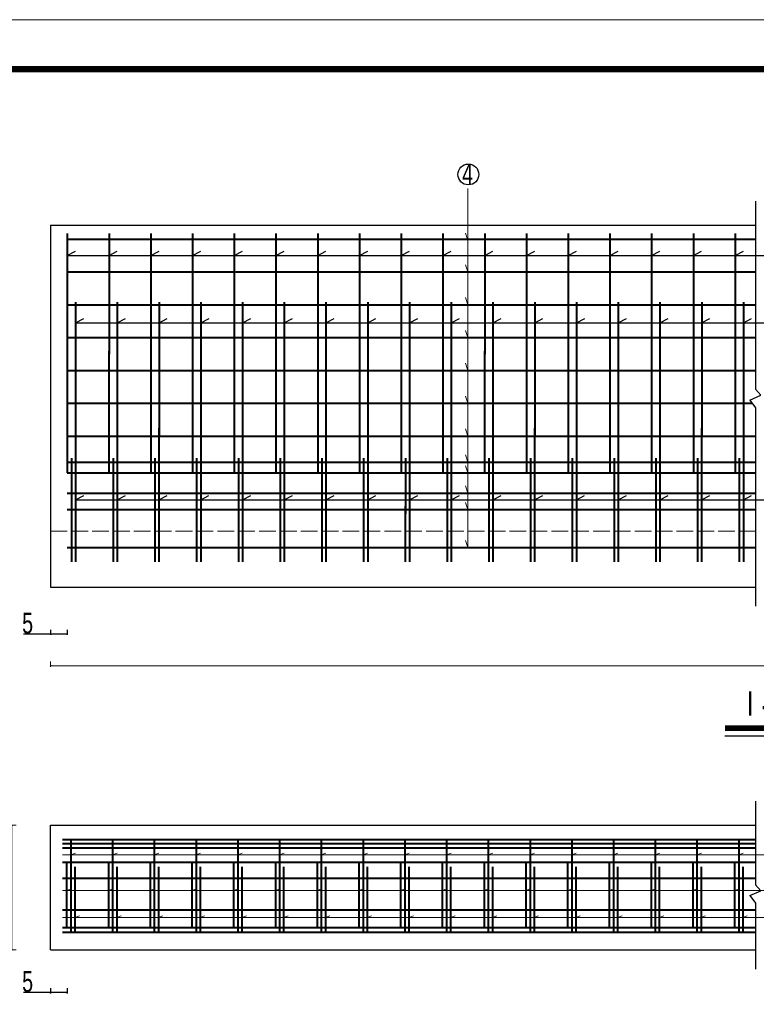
# Model space of a CAD drawing. Header units: inches. Extents: x 458935 to 468251, y 259207 to 260536.
# Tile 14 of 16: x 467008 to 467537, y 259828 to 260536. Entities that reach past the tile are written whole.
import ezdxf

# ---------------------------------------------------------------- set-up
doc = ezdxf.new("R2010")
doc.units = ezdxf.units.IN
doc.header["$MEASUREMENT"] = 0
doc.linetypes.add('ACAD_ISO02W100', pattern=[15, 12, -3])
doc.layers.get('0').update_dxf_attribs({"lineweight": 15})
doc.layers.add('2', color=7, linetype='Continuous')
doc.layers.add('LOCKUP', color=7, linetype='Continuous')
for name, color, linetype, lineweight in [('BM1', 7, 'Continuous', 15), ('标注', 255, 'Continuous', 25), ('粗线', 1, 'Continuous', 40), ('细实线', 4, 'Continuous', 25), ('轮廓虚线', 2, 'ACAD_ISO02W100', 15)]:
    doc.layers.add(name, color=color, linetype=linetype, lineweight=lineweight)
doc.styles.add('hz-e', font='hztxt_e.shx', dxfattribs={"width": 0.6, "height": 330, "bigfont": 'hztxt.shx'})
doc.styles.add('HZTXT', font='hztxt_e.shx', dxfattribs={"width": 0.75, "bigfont": 'hztxt.shx'})
doc.styles.get("Standard").update_dxf_attribs({"font": 'hztxt_e.shx', "width": 0.7, "bigfont": 'hztxt.shx'})
doc.dimstyles.new('ISO-100', dxfattribs={"dimscale": 5, "dimtxt": 10, "dimasz": 2, "dimexe": 1.25, "dimexo": 0.625, "dimtad": 1, "dimdsep": 46, "dimtxsty": 'Standard', "dimblk": 'ARCHTICK', "dimcen": 2.5, "dimclrd": 256, "dimadec": 0, "dimazin": 0, "dimtfac": 1, "dimtix": 1, "dimtmove": 0, "dimatfit": 3, "dimfxl": 6, "dimfxlon": 1, "dimarcsym": 0})

# ---------------------------------------------------------------- blocks, each defined once
blk = doc.blocks.new('_ArchTick')
at = {"color": 0, "linetype": 'ByBlock', "const_width": 0.15}
blk.add_lwpolyline([(-0.5, -0.5), (0.5, 0.5)], dxfattribs=at)
blk = doc.blocks.new('*D110')
at = {"layer": '细实线', "lineweight": -2}
for p, q in [((467029.66, 259836.91), (467010.33, 259836.91)), ((467041.66, 259836.91), (467029.66, 259836.91))]:
    blk.add_line(p, q, dxfattribs=at)
at = {"layer": '细实线', "color": 0, "lineweight": -2}
for p, q in [((467029.66, 259839.91), (467029.66, 259836.28)), ((467041.66, 259839.91), (467041.66, 259836.28))]:
    blk.add_line(p, q, dxfattribs=at)
at = {"layer": '细实线', "lineweight": -2, "rotation": 180}
blk.add_blockref('_ArchTick', (467029.66, 259836.91), dxfattribs=at)
at = {"layer": '细实线', "lineweight": -2}
blk.add_blockref('_ArchTick', (467041.66, 259836.91), dxfattribs=at)
at = {"layer": '细实线', "color": 0, "insert": (467013.27, 259844.72), "char_height": 15, "attachment_point": 5}
blk.add_mtext('5', dxfattribs=at)
blk = doc.blocks.new('*D114')
at = {"layer": '细实线', "color": 0, "lineweight": -2}
for p, q in [((467029.66, 260097.52), (467029.66, 260093.89)), ((467041.66, 260097.52), (467041.66, 260093.89))]:
    blk.add_line(p, q, dxfattribs=at)
at = {"layer": '细实线', "lineweight": -2}
for p, q in [((467029.66, 260094.52), (467010.33, 260094.52)), ((467041.66, 260094.52), (467029.66, 260094.52))]:
    blk.add_line(p, q, dxfattribs=at)
at = {"layer": '细实线', "lineweight": -2, "rotation": 180}
blk.add_blockref('_ArchTick', (467029.66, 260094.52), dxfattribs=at)
at = {"layer": '细实线', "lineweight": -2}
blk.add_blockref('_ArchTick', (467041.66, 260094.52), dxfattribs=at)
at = {"layer": '细实线', "color": 0, "insert": (467013.27, 260102.33), "char_height": 15, "attachment_point": 5}
blk.add_mtext('5', dxfattribs=at)
blk = doc.blocks.new('123123')
at = {"layer": 'BM1', "linetype": 'Continuous'}
blk.add_line((0, 3000.3), (-4242.8, 3000.3), dxfattribs=at)
at = {"layer": 'BM1', "color": 0, "linetype": 'Continuous', "const_width": 10}
blk.add_lwpolyline([(-4075, 50), (-4075, 2920), (-50, 2920), (-50, 50)], close=True, dxfattribs=at)
blk = doc.blocks.new('k')
at = {"layer": 'LOCKUP', "xscale": 0.9939999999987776, "yscale": 0.9940000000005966, "zscale": 0.9939999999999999}
blk.add_blockref('123123', (4217.4, 0), dxfattribs=at)

msp = doc.modelspace()

# ---------------------------------------------------------------- linework, layer by layer
for p, q in [((467329.718, 260156.688), (467329.718, 260414.859)), ((467329.756, 260377.462), (467327.938, 260382.606)), ((467329.718, 260354.764), (467327.9, 260359.908)), ((467329.718, 260331.164), (467327.9, 260336.308)), ((467329.718, 260307.564), (467327.9, 260312.708)), ((467329.73, 260283.964), (467327.912, 260289.108)), ((467329.724, 260260.364), (467327.906, 260265.508)), ((467329.718, 260236.764), (467327.9, 260241.908)), ((467329.718, 260218.128), (467327.9, 260223.272)), ((467329.718, 260210.364), (467327.9, 260215.508)), ((467329.718, 260195.806), (467327.9, 260200.95)), ((467329.718, 260183.964), (467327.9, 260189.108)), ((467329.718, 260156.688), (467327.9, 260161.832)), ((467038.336, 259935.818), (468146.343, 259935.818)), ((467044.324, 259935.818), (467047.55, 259936.973)), ((467074.324, 259935.818), (467077.55, 259936.973)), ((467104.324, 259935.818), (467107.55, 259936.973)), ((467134.324, 259935.818), (467137.55, 259936.973)), ((467164.324, 259935.818), (467167.55, 259936.973)), ((467194.324, 259935.818), (467197.55, 259936.973)), ((467224.324, 259935.818), (467227.55, 259936.973)), ((467254.324, 259935.818), (467257.55, 259936.973)), ((467284.324, 259935.818), (467287.55, 259936.973)), ((467314.324, 259935.818), (467317.55, 259936.973)), ((467344.324, 259935.818), (467347.55, 259936.973)), ((467374.324, 259935.818), (467377.55, 259936.973)), ((467404.324, 259935.818), (467407.55, 259936.973)), ((467434.324, 259935.818), (467437.55, 259936.973)), ((467464.324, 259935.818), (467467.55, 259936.973)), ((467494.324, 259935.818), (467497.55, 259936.973)), ((467524.324, 259935.818), (467527.55, 259936.973)), ((467038.336, 259910.226), (468146.343, 259910.226)), ((467041.316, 259910.226), (467044.542, 259911.381)), ((467071.316, 259910.226), (467074.542, 259911.381)), ((467101.316, 259910.226), (467104.542, 259911.381)), ((467131.316, 259910.226), (467134.542, 259911.381)), ((467161.316, 259910.226), (467164.542, 259911.381)), ((467191.316, 259910.226), (467194.542, 259911.381)), ((467221.316, 259910.226), (467224.542, 259911.381)), ((467251.316, 259910.226), (467254.542, 259911.381)), ((467281.316, 259910.226), (467284.542, 259911.381)), ((467311.316, 259910.226), (467314.542, 259911.381)), ((467341.316, 259910.226), (467344.542, 259911.381)), ((467371.316, 259910.226), (467374.542, 259911.381)), ((467401.316, 259910.226), (467404.542, 259911.381)), ((467431.316, 259910.226), (467434.542, 259911.381)), ((467461.316, 259910.226), (467464.542, 259911.381)), ((467491.316, 259910.226), (467494.542, 259911.381)), ((467521.316, 259910.226), (467524.542, 259911.381)), ((467047.261, 259890.843), (467050.486, 259891.998)), ((467077.261, 259890.843), (467080.486, 259891.998)), ((467107.261, 259890.843), (467110.486, 259891.998)), ((467137.261, 259890.843), (467140.486, 259891.998)), ((467167.261, 259890.843), (467170.486, 259891.998)), ((467197.261, 259890.843), (467200.486, 259891.998)), ((467227.261, 259890.843), (467230.486, 259891.998)), ((467257.261, 259890.843), (467260.486, 259891.998)), ((467287.261, 259890.843), (467290.486, 259891.998)), ((467317.261, 259890.843), (467320.486, 259891.998)), ((467347.261, 259890.843), (467350.486, 259891.998)), ((467377.261, 259890.843), (467380.486, 259891.998)), ((467407.261, 259890.843), (467410.486, 259891.998)), ((467437.261, 259890.843), (467440.486, 259891.998)), ((467467.261, 259890.843), (467470.486, 259891.998)), ((467497.261, 259890.843), (467500.486, 259891.998)), ((467527.261, 259890.843), (467530.486, 259891.998)), ((467038.336, 259890.843), (468146.343, 259890.843))]:
    msp.add_line(p, q)
at = {"layer": '2', "color": 7, "linetype": 'Continuous'}
msp.add_circle((467330.021, 260424.854), 7.5, dxfattribs=at)
at = {"layer": '标注'}
msp.add_line((467514.397, 260021.325), (467580.338, 260021.325), dxfattribs=at)
at = {"layer": '标注', "const_width": 4}
msp.add_lwpolyline([(467514.397, 260026.807), (467580.338, 260026.807)], dxfattribs=at)
at = {"layer": '粗线'}
for p, q in [((467041.763, 260382.402), (467041.718, 260212.364)), ((467041.763, 260380.402), (467041.718, 260210.364)), ((467071.763, 260382.402), (467071.718, 260212.364)), ((467071.763, 260380.402), (467071.718, 260210.364)), ((467101.763, 260382.402), (467101.718, 260212.364)), ((467101.763, 260380.402), (467101.718, 260210.364)), ((467131.763, 260382.402), (467131.718, 260212.364)), ((467131.763, 260380.402), (467131.718, 260210.364)), ((467161.763, 260382.402), (467161.718, 260212.364)), ((467161.763, 260380.402), (467161.718, 260210.364)), ((467191.763, 260382.402), (467191.718, 260212.364)), ((467191.763, 260380.402), (467191.718, 260210.364)), ((467221.763, 260382.402), (467221.718, 260212.364)), ((467221.763, 260380.402), (467221.718, 260210.364)), ((467251.763, 260382.402), (467251.718, 260212.364)), ((467251.763, 260380.402), (467251.718, 260210.364)), ((467281.763, 260382.402), (467281.718, 260212.364)), ((467281.763, 260380.402), (467281.718, 260210.364)), ((467311.763, 260382.402), (467311.718, 260212.364)), ((467311.763, 260380.402), (467311.718, 260210.364)), ((467341.763, 260382.402), (467341.718, 260212.364)), ((467341.763, 260380.402), (467341.718, 260210.364)), ((467371.763, 260382.402), (467371.718, 260212.364)), ((467371.763, 260380.402), (467371.718, 260210.364)), ((467401.763, 260382.402), (467401.718, 260212.364)), ((467401.763, 260380.402), (467401.718, 260210.364)), ((467431.763, 260382.402), (467431.718, 260212.364)), ((467431.763, 260380.402), (467431.718, 260210.364)), ((467461.763, 260382.402), (467461.718, 260212.364)), ((467461.763, 260380.402), (467461.718, 260210.364)), ((467491.763, 260382.402), (467491.718, 260212.364)), ((467491.763, 260380.402), (467491.718, 260210.364)), ((467521.763, 260382.402), (467521.718, 260212.364)), ((467521.763, 260380.402), (467521.718, 260210.364)), ((467041.763, 260379.462), (467041.718, 260216.364)), ((467041.718, 260378.364), (467536.316, 260378.364)), ((467041.763, 260377.462), (467041.718, 260214.364)), ((467071.763, 260379.462), (467071.718, 260216.364)), ((467071.763, 260377.462), (467071.718, 260214.364)), ((467101.763, 260379.462), (467101.718, 260216.364)), ((467101.763, 260377.462), (467101.718, 260214.364)), ((467131.763, 260379.462), (467131.718, 260216.364)), ((467131.763, 260377.462), (467131.718, 260214.364)), ((467161.763, 260379.462), (467161.718, 260216.364)), ((467161.763, 260377.462), (467161.718, 260214.364)), ((467191.763, 260379.462), (467191.718, 260216.364)), ((467191.763, 260377.462), (467191.718, 260214.364)), ((467221.763, 260379.462), (467221.718, 260216.364)), ((467221.763, 260377.462), (467221.718, 260214.364)), ((467251.763, 260379.462), (467251.718, 260216.364)), ((467251.763, 260377.462), (467251.718, 260214.364)), ((467281.763, 260379.462), (467281.718, 260216.364)), ((467281.763, 260377.462), (467281.718, 260214.364)), ((467311.763, 260379.462), (467311.718, 260216.364)), ((467311.763, 260377.462), (467311.718, 260214.364)), ((467341.763, 260379.462), (467341.718, 260216.364)), ((467341.763, 260377.462), (467341.718, 260214.364)), ((467371.763, 260379.462), (467371.718, 260216.364)), ((467371.763, 260377.462), (467371.718, 260214.364)), ((467401.763, 260379.462), (467401.718, 260216.364)), ((467401.763, 260377.462), (467401.718, 260214.364)), ((467431.763, 260379.462), (467431.718, 260216.364)), ((467431.763, 260377.462), (467431.718, 260214.364)), ((467461.763, 260379.462), (467461.718, 260216.364)), ((467461.763, 260377.462), (467461.718, 260214.364)), ((467491.763, 260379.462), (467491.718, 260216.364)), ((467491.763, 260377.462), (467491.718, 260214.364)), ((467521.763, 260379.462), (467521.718, 260216.364)), ((467521.763, 260377.462), (467521.718, 260214.364)), ((467041.718, 260354.764), (467536.316, 260354.764)), ((467041.718, 260331.164), (467536.316, 260331.164)), ((467047.703, 260333.024), (467047.657, 260152.439)), ((467047.703, 260331.024), (467047.657, 260150.439)), ((467077.703, 260333.024), (467077.657, 260152.439)), ((467077.703, 260331.024), (467077.657, 260150.439)), ((467107.703, 260333.024), (467107.657, 260152.439)), ((467107.703, 260331.024), (467107.657, 260150.439)), ((467137.703, 260333.024), (467137.657, 260152.439)), ((467137.703, 260331.024), (467137.657, 260150.439)), ((467167.703, 260333.024), (467167.657, 260152.439)), ((467167.703, 260331.024), (467167.657, 260150.439)), ((467197.703, 260333.024), (467197.657, 260152.439)), ((467197.703, 260331.024), (467197.657, 260150.439)), ((467227.703, 260333.024), (467227.657, 260152.439)), ((467227.703, 260331.024), (467227.657, 260150.439)), ((467257.703, 260333.024), (467257.657, 260152.439)), ((467257.703, 260331.024), (467257.657, 260150.439)), ((467287.703, 260333.024), (467287.657, 260152.439)), ((467287.703, 260331.024), (467287.657, 260150.439)), ((467317.703, 260333.024), (467317.657, 260152.439)), ((467317.703, 260331.024), (467317.657, 260150.439)), ((467347.703, 260333.024), (467347.657, 260152.439)), ((467347.703, 260331.024), (467347.657, 260150.439)), ((467377.703, 260333.024), (467377.657, 260152.439)), ((467377.703, 260331.024), (467377.657, 260150.439)), ((467407.703, 260333.024), (467407.657, 260152.439)), ((467407.703, 260331.024), (467407.657, 260150.439)), ((467437.703, 260333.024), (467437.657, 260152.439)), ((467437.703, 260331.024), (467437.657, 260150.439)), ((467467.703, 260333.024), (467467.657, 260152.439)), ((467467.703, 260331.024), (467467.657, 260150.439)), ((467497.703, 260333.024), (467497.657, 260152.439)), ((467497.703, 260331.024), (467497.657, 260150.439)), ((467527.703, 260333.024), (467527.657, 260152.439)), ((467527.703, 260331.024), (467527.657, 260150.439)), ((467047.703, 260329.024), (467047.657, 260148.439)), ((467047.703, 260327.024), (467047.657, 260146.439)), ((467077.703, 260329.024), (467077.657, 260148.439)), ((467077.703, 260327.024), (467077.657, 260146.439)), ((467107.703, 260329.024), (467107.657, 260148.439)), ((467107.703, 260327.024), (467107.657, 260146.439)), ((467137.703, 260329.024), (467137.657, 260148.439)), ((467137.703, 260327.024), (467137.657, 260146.439)), ((467167.703, 260329.024), (467167.657, 260148.439)), ((467167.703, 260327.024), (467167.657, 260146.439)), ((467197.703, 260329.024), (467197.657, 260148.439)), ((467197.703, 260327.024), (467197.657, 260146.439)), ((467227.703, 260329.024), (467227.657, 260148.439)), ((467227.703, 260327.024), (467227.657, 260146.439)), ((467257.703, 260329.024), (467257.657, 260148.439)), ((467257.703, 260327.024), (467257.657, 260146.439)), ((467287.703, 260329.024), (467287.657, 260148.439)), ((467287.703, 260327.024), (467287.657, 260146.439)), ((467317.703, 260329.024), (467317.657, 260148.439)), ((467317.703, 260327.024), (467317.657, 260146.439)), ((467347.703, 260329.024), (467347.657, 260148.439)), ((467347.703, 260327.024), (467347.657, 260146.439)), ((467377.703, 260329.024), (467377.657, 260148.439)), ((467377.703, 260327.024), (467377.657, 260146.439)), ((467407.703, 260329.024), (467407.657, 260148.439)), ((467407.703, 260327.024), (467407.657, 260146.439)), ((467437.703, 260329.024), (467437.657, 260148.439)), ((467437.703, 260327.024), (467437.657, 260146.439)), ((467467.703, 260329.024), (467467.657, 260148.439)), ((467467.703, 260327.024), (467467.657, 260146.439)), ((467497.703, 260329.024), (467497.657, 260148.439)), ((467497.703, 260327.024), (467497.657, 260146.439)), ((467527.703, 260329.024), (467527.657, 260148.439)), ((467527.703, 260327.024), (467527.657, 260146.439)), ((467041.718, 260307.564), (467536.316, 260307.564)), ((467041.718, 260283.964), (467536.316, 260283.964)), ((467041.718, 260260.364), (467533.997, 260260.364)), ((467041.718, 260236.764), (467536.316, 260236.764)), ((467041.718, 260218.128), (467536.316, 260218.128)), ((467044.73, 260220.84), (467044.712, 260152.439)), ((467044.73, 260218.84), (467044.712, 260150.439)), ((467074.73, 260220.84), (467074.712, 260152.439)), ((467074.73, 260218.84), (467074.712, 260150.439)), ((467104.73, 260220.84), (467104.712, 260152.439)), ((467104.73, 260218.84), (467104.712, 260150.439)), ((467134.73, 260220.84), (467134.712, 260152.439)), ((467134.73, 260218.84), (467134.712, 260150.439)), ((467164.73, 260220.84), (467164.712, 260152.439)), ((467164.73, 260218.84), (467164.712, 260150.439)), ((467194.73, 260220.84), (467194.712, 260152.439)), ((467194.73, 260218.84), (467194.712, 260150.439)), ((467224.73, 260220.84), (467224.712, 260152.439)), ((467224.73, 260218.84), (467224.712, 260150.439)), ((467254.73, 260220.84), (467254.712, 260152.439)), ((467254.73, 260218.84), (467254.712, 260150.439)), ((467284.73, 260220.84), (467284.712, 260152.439)), ((467284.73, 260218.84), (467284.712, 260150.439)), ((467314.73, 260220.84), (467314.712, 260152.439)), ((467314.73, 260218.84), (467314.712, 260150.439)), ((467344.73, 260220.84), (467344.712, 260152.439)), ((467344.73, 260218.84), (467344.712, 260150.439)), ((467374.73, 260220.84), (467374.712, 260152.439)), ((467374.73, 260218.84), (467374.712, 260150.439)), ((467404.73, 260220.84), (467404.712, 260152.439)), ((467404.73, 260218.84), (467404.712, 260150.439)), ((467434.73, 260220.84), (467434.712, 260152.439)), ((467434.73, 260218.84), (467434.712, 260150.439)), ((467464.73, 260220.84), (467464.712, 260152.439)), ((467464.73, 260218.84), (467464.712, 260150.439)), ((467494.73, 260220.84), (467494.712, 260152.439)), ((467494.73, 260218.84), (467494.712, 260150.439)), ((467524.73, 260220.84), (467524.712, 260152.439)), ((467524.73, 260218.84), (467524.712, 260150.439)), ((467041.718, 260210.364), (467536.316, 260210.364)), ((467044.73, 260216.84), (467044.712, 260148.439)), ((467044.73, 260214.84), (467044.712, 260146.439)), ((467074.73, 260216.84), (467074.712, 260148.439)), ((467074.73, 260214.84), (467074.712, 260146.439)), ((467104.73, 260216.84), (467104.712, 260148.439)), ((467104.73, 260214.84), (467104.712, 260146.439)), ((467134.73, 260216.84), (467134.712, 260148.439)), ((467134.73, 260214.84), (467134.712, 260146.439)), ((467164.73, 260216.84), (467164.712, 260148.439)), ((467164.73, 260214.84), (467164.712, 260146.439)), ((467194.73, 260216.84), (467194.712, 260148.439)), ((467194.73, 260214.84), (467194.712, 260146.439)), ((467224.73, 260216.84), (467224.712, 260148.439)), ((467224.73, 260214.84), (467224.712, 260146.439)), ((467254.73, 260216.84), (467254.712, 260148.439)), ((467254.73, 260214.84), (467254.712, 260146.439)), ((467284.73, 260216.84), (467284.712, 260148.439)), ((467284.73, 260214.84), (467284.712, 260146.439)), ((467314.73, 260216.84), (467314.712, 260148.439)), ((467314.73, 260214.84), (467314.712, 260146.439)), ((467344.73, 260216.84), (467344.712, 260148.439)), ((467344.73, 260214.84), (467344.712, 260146.439)), ((467374.73, 260216.84), (467374.712, 260148.439)), ((467374.73, 260214.84), (467374.712, 260146.439)), ((467404.73, 260216.84), (467404.712, 260148.439)), ((467404.73, 260214.84), (467404.712, 260146.439)), ((467434.73, 260216.84), (467434.712, 260148.439)), ((467434.73, 260214.84), (467434.712, 260146.439)), ((467464.73, 260216.84), (467464.712, 260148.439)), ((467464.73, 260214.84), (467464.712, 260146.439)), ((467494.73, 260216.84), (467494.712, 260148.439)), ((467494.73, 260214.84), (467494.712, 260146.439)), ((467524.73, 260216.84), (467524.712, 260148.439)), ((467524.73, 260214.84), (467524.712, 260146.439)), ((467041.718, 260195.806), (467536.316, 260195.806)), ((467041.718, 260183.964), (467536.316, 260183.964)), ((467041.685, 260156.688), (467536.282, 260156.688)), ((467038.336, 259946.938), (467536.316, 259946.938)), ((467038.336, 259943.912), (467536.316, 259943.912)), ((467038.336, 259940.938), (467536.316, 259940.938)), ((467044.324, 259946.938), (467044.324, 259880.363)), ((467074.324, 259946.938), (467074.324, 259880.363)), ((467104.324, 259946.938), (467104.324, 259880.363)), ((467134.324, 259946.938), (467134.324, 259880.363)), ((467164.324, 259946.938), (467164.324, 259880.363)), ((467194.324, 259946.938), (467194.324, 259880.363)), ((467224.324, 259946.938), (467224.324, 259880.363)), ((467254.324, 259946.938), (467254.324, 259880.363)), ((467284.324, 259946.938), (467284.324, 259880.363)), ((467314.324, 259946.938), (467314.324, 259880.363)), ((467344.324, 259946.938), (467344.324, 259880.363)), ((467374.324, 259946.938), (467374.324, 259880.363)), ((467404.324, 259946.938), (467404.324, 259880.363)), ((467434.324, 259946.938), (467434.324, 259880.363)), ((467464.324, 259946.938), (467464.324, 259880.363)), ((467494.324, 259946.938), (467494.324, 259880.363)), ((467524.324, 259946.938), (467524.324, 259880.363)), ((467038.336, 259930.678), (467536.316, 259930.678)), ((467041.316, 259930.678), (467041.316, 259883.641)), ((467047.261, 259927.338), (467047.261, 259880.363)), ((467071.316, 259930.678), (467071.316, 259883.641)), ((467077.261, 259927.338), (467077.261, 259880.363)), ((467101.316, 259930.678), (467101.316, 259883.641)), ((467107.261, 259927.338), (467107.261, 259880.363)), ((467131.316, 259930.678), (467131.316, 259883.641)), ((467137.261, 259927.338), (467137.261, 259880.363)), ((467161.316, 259930.678), (467161.316, 259883.641)), ((467167.261, 259927.338), (467167.261, 259880.363)), ((467191.316, 259930.678), (467191.316, 259883.641)), ((467197.261, 259927.338), (467197.261, 259880.363)), ((467221.316, 259930.678), (467221.316, 259883.641)), ((467227.261, 259927.338), (467227.261, 259880.363)), ((467251.316, 259930.678), (467251.316, 259883.641)), ((467257.261, 259927.338), (467257.261, 259880.363)), ((467281.316, 259930.678), (467281.316, 259883.641)), ((467287.261, 259927.338), (467287.261, 259880.363)), ((467311.316, 259930.678), (467311.316, 259883.641)), ((467317.261, 259927.338), (467317.261, 259880.363)), ((467341.316, 259930.678), (467341.316, 259883.641)), ((467347.261, 259927.338), (467347.261, 259880.363)), ((467371.316, 259930.678), (467371.316, 259883.641)), ((467377.261, 259927.338), (467377.261, 259880.363)), ((467401.316, 259930.678), (467401.316, 259883.641)), ((467407.261, 259927.338), (467407.261, 259880.363)), ((467431.316, 259930.678), (467431.316, 259883.641)), ((467437.261, 259927.338), (467437.261, 259880.363)), ((467461.316, 259930.678), (467461.316, 259883.641)), ((467467.261, 259927.338), (467467.261, 259880.363)), ((467491.316, 259930.678), (467491.316, 259883.641)), ((467497.261, 259927.338), (467497.261, 259880.363)), ((467521.316, 259930.678), (467521.316, 259883.641)), ((467527.261, 259927.338), (467527.261, 259880.363)), ((467038.336, 259919.094), (467536.316, 259919.094)), ((467038.336, 259896.363), (467536.316, 259896.363)), ((467038.336, 259883.641), (467536.316, 259883.641)), ((467038.336, 259880.363), (467536.316, 259880.363))]:
    msp.add_line(p, q, dxfattribs=at)
at = {"layer": '细实线'}
for p, q in [((467536.316, 260405.569), (467536.316, 260270.418)), ((467029.657, 260388.364), (467536.316, 260388.364)), ((467029.657, 260388.364), (467029.657, 260128.283)), ((467041.76, 260366.509), (467047.693, 260369.642)), ((467041.76, 260366.509), (468165.348, 260366.509)), ((467071.76, 260366.509), (467077.693, 260369.642)), ((467101.76, 260366.509), (467107.693, 260369.642)), ((467131.76, 260366.509), (467137.693, 260369.642)), ((467161.76, 260366.509), (467167.693, 260369.642)), ((467191.76, 260366.509), (467197.693, 260369.642)), ((467221.76, 260366.509), (467227.693, 260369.642)), ((467251.76, 260366.509), (467257.693, 260369.642)), ((467281.76, 260366.509), (467287.693, 260369.642)), ((467311.76, 260366.509), (467317.693, 260369.642)), ((467341.76, 260366.509), (467347.693, 260369.642)), ((467371.76, 260366.509), (467377.693, 260369.642)), ((467401.76, 260366.509), (467407.693, 260369.642)), ((467431.76, 260366.509), (467437.693, 260369.642)), ((467461.76, 260366.509), (467467.693, 260369.642)), ((467491.76, 260366.509), (467497.693, 260369.642)), ((467521.76, 260366.509), (467527.693, 260369.642)), ((467047.701, 260318.215), (467053.633, 260321.349)), ((467047.701, 260318.215), (468171.289, 260318.215)), ((467077.701, 260318.215), (467083.633, 260321.349)), ((467107.701, 260318.215), (467113.633, 260321.349)), ((467137.701, 260318.215), (467143.633, 260321.349)), ((467167.701, 260318.215), (467173.633, 260321.349)), ((467197.701, 260318.215), (467203.633, 260321.349)), ((467227.701, 260318.215), (467233.633, 260321.349)), ((467257.701, 260318.215), (467263.633, 260321.349)), ((467287.701, 260318.215), (467293.633, 260321.349)), ((467317.701, 260318.215), (467323.633, 260321.349)), ((467347.701, 260318.215), (467353.633, 260321.349)), ((467377.701, 260318.215), (467383.633, 260321.349)), ((467407.701, 260318.215), (467413.633, 260321.349)), ((467437.701, 260318.215), (467443.633, 260321.349)), ((467467.701, 260318.215), (467473.633, 260321.349)), ((467497.701, 260318.215), (467503.633, 260321.349)), ((467527.701, 260318.215), (467533.633, 260321.349)), ((467540.247, 260266.167), (467536.316, 260270.418)), ((467532.273, 260262.719), (467540.247, 260266.167)), ((467532.273, 260262.719), (467536.316, 260257.196)), ((467536.316, 260257.196), (467536.316, 260114.472)), ((467047.667, 260190.939), (467053.6, 260194.073)), ((467047.667, 260190.939), (468171.255, 260190.939)), ((467077.667, 260190.939), (467083.6, 260194.073)), ((467107.667, 260190.939), (467113.6, 260194.073)), ((467137.667, 260190.939), (467143.6, 260194.073)), ((467167.667, 260190.939), (467173.6, 260194.073)), ((467197.667, 260190.939), (467203.6, 260194.073)), ((467227.667, 260190.939), (467233.6, 260194.073)), ((467257.667, 260190.939), (467263.6, 260194.073)), ((467287.667, 260190.939), (467293.6, 260194.073)), ((467317.667, 260190.939), (467323.6, 260194.073)), ((467347.667, 260190.939), (467353.6, 260194.073)), ((467377.667, 260190.939), (467383.6, 260194.073)), ((467407.667, 260190.939), (467413.6, 260194.073)), ((467437.667, 260190.939), (467443.6, 260194.073)), ((467467.667, 260190.939), (467473.6, 260194.073)), ((467497.667, 260190.939), (467503.6, 260194.073)), ((467527.667, 260190.939), (467533.6, 260194.073)), ((467029.657, 260128.283), (467536.316, 260128.283)), ((467536.316, 259974.347), (467536.316, 259914.235)), ((467029.657, 259957.143), (467536.316, 259957.143)), ((467029.657, 259957.143), (467536.316, 259957.143)), ((467029.657, 259867.543), (467029.657, 259957.143)), ((467540.247, 259909.984), (467536.316, 259914.235)), ((467532.273, 259906.536), (467540.247, 259909.984)), ((467532.273, 259906.536), (467536.316, 259901.013)), ((467536.316, 259901.013), (467536.316, 259853.732)), ((467029.657, 259867.543), (467536.316, 259867.543))]:
    msp.add_line(p, q, dxfattribs=at)
at = {"layer": '轮廓虚线'}
msp.add_line((467029.657, 260168.364), (467536.316, 260168.364), dxfattribs=at)

# ---------------------------------------------------------------- block references
at = {"layer": '细实线', "xscale": 0.4454999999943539, "yscale": 0.4454999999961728, "zscale": 0.4455000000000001}
msp.add_blockref('k', (466372.122, 259207.455), dxfattribs=at)

# ---------------------------------------------------------------- texts
at = {"style": 'hz-e', "width": 0.7}
msp.add_text('4', height=15, dxfattribs=at).set_placement((467325.536, 260417.651))
at = {"layer": '标注', "style": 'HZTXT', "width": 0.8}
msp.add_text('Ⅰ-Ⅰ', height=20, dxfattribs=at).set_placement((467524.521, 260033.858))

# ---------------------------------------------------------------- dimensions: what is measured, and where the dimension line sits
at = {"layer": '细实线'}
for base, p1, p2, picture, middle in [((467041.657, 260094.516), (467029.657, 260125.15), (467041.657, 260125.15), '*D114', (467013.271, 260094.516)), ((467041.657, 259836.909), (467029.657, 259867.543), (467041.657, 259867.543), '*D110', (467013.271, 259836.909))]:
    dim = msp.add_linear_dim(base=base, p1=p1, p2=p2, text='5', dimstyle='ISO-100', override={"dimscale": 0.5, "dimtxt": 30, "dimlfac": 0.5}, dxfattribs=at)
    dim.commit()
    dim.dimension.update_dxf_attribs({"geometry": picture, "text_midpoint": middle, "dimtype": 160})
msp.add_linear_dim(base=(468109.595, 260071.687), p1=(467029.657, 260095.271), p2=(468109.595, 260095.271), text='X', dimstyle='ISO-100', override={"dimscale": 0.5, "dimtxt": 35, "dimlfac": 0.5}, dxfattribs=at).render()
msp.add_linear_dim(base=(467001.942, 259957.143), p1=(467029.657, 259867.543), p2=(467029.657, 259957.143), angle=90, dimstyle='ISO-100', override={"dimscale": 0.5, "dimtxt": 30, "dimlfac": 0.5}, dxfattribs=at).render()

doc.saveas('drawing.dxf')
